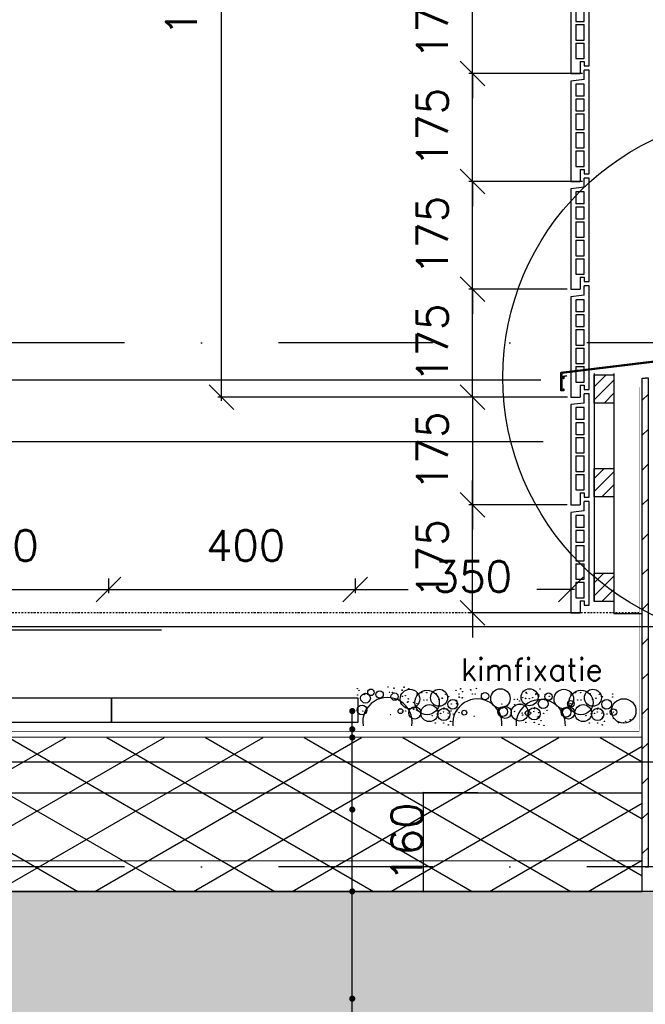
# Model space of a CAD drawing. Extents: x 0 to 297174, y -27731 to 163980.
# Tile 102 of 152: x 178310 to 179325, y 99073 to 100670. Entities that reach past the tile are written whole.
import ezdxf

# ---------------------------------------------------------------- set-up
doc = ezdxf.new("R2010")
doc.units = 0
doc.header["$LTSCALE"] = 5
doc.header["$MEASUREMENT"] = 0
doc.header["$PDMODE"] = 3
doc.header["$PDSIZE"] = 0.1
for name, pattern in [('DASHDOT', [1, 0.5, -0.25, 0, -0.25]), ('DD1', [2.66667, 1.66667, -0.5, 0, -0.5]), ('HIDDEN', [0.375, 0.25, -0.125])]:
    doc.linetypes.add(name, pattern=pattern)
doc.layers.get('0').update_dxf_attribs({"linetype": 'CONTINUOUS'})
doc.layers.get('DEFPOINTS').update_dxf_attribs({"linetype": 'CONTINUOUS'})
for name, color, linetype in [('_DETAILNUMMERS', 4, 'CONTINUOUS'), ('A--01A1_ACEER', 1, 'CONTINUOUS'), ('A--A21--_F-23-', 9, 'CONTINUOUS'), ('A--A23--_F--3-', 9, 'CONTINUOUS'), ('A--A25--_F--3-', 9, 'CONTINUOUS'), ('A--A35--_F-23-', 7, 'CONTINUOUS'), ('A--A42--_F-23-', 9, 'CONTINUOUS'), ('A--L13DC4_VLOEREN', 4, 'HIDDEN'), ('A--L21--', 3, 'CONTINUOUS'), ('A--L21--_F-23-', 4, 'CONTINUOUS'), ('A--L21D1_BUITENWAND', 1, 'CONTINUOUS'), ('A--L21D3_BUITENWAND', 3, 'CONTINUOUS'), ('A--L25--', 7, 'CONTINUOUS'), ('A--L25--_F-23-', 7, 'CONTINUOUS'), ('A--L31--', 2, 'CONTINUOUS'), ('A--L35--_F-23-', 7, 'CONTINUOUS'), ('A--L42--', 7, 'CONTINUOUS'), ('A--L42--_F--3-', 7, 'CONTINUOUS'), ('A--L42--_F-23-', 7, 'CONTINUOUS'), ('A--M$1A-_F123-', 1, 'CONTINUOUS'), ('A--T$1A-_F123_20', 1, 'CONTINUOUS'), ('A--T01A-18_TEKST', 1, 'CONTINUOUS'), ('A--T01A-25_TEKST', 2, 'CONTINUOUS'), ('STRAMIEN', 8, 'DD1'), ('X--LR---_CP', 7, 'CONTINUOUS')]:
    doc.layers.add(name, color=color, linetype=linetype)
doc.styles.add('HIEMSTRA', font='romans.shx')
doc.dimstyles.new('ALFA25', dxfattribs={"dimtxt": 50, "dimasz": 2, "dimexe": 0.3, "dimexo": 0.3, "dimgap": 2, "dimtad": 1, "dimdec": 0, "dimzin": 0, "dimdsep": 46, "dimtxsty": 'HIEMSTRA', "dimblk1": 'OBLIQUE', "dimblk2": 'OBLIQUE', "dimsah": 1, "dimcen": 0.09, "dimdle": 0.3, "dimclrd": 1, "dimclre": 1, "dimclrt": 2, "dimadec": 0, "dimazin": 0, "dimtfac": 0.75, "dimtdec": 4, "dimtix": 1, "dimtmove": 2, "dimatfit": 3, "dimldrblk": 'OBLIQUE', "dimfxl": 0, "dimtvp": 625, "dimtolj": 1, "dimtzin": 0, "dimarcsym": 0})
doc.dimstyles.get("Standard").update_dxf_attribs({"dimscale": 50, "dimtxt": 2.5, "dimasz": 2, "dimexe": 0.3, "dimexo": 0.3, "dimgap": 2, "dimtad": 1, "dimdec": 0, "dimzin": 0, "dimdsep": 46, "dimtxsty": 'HIEMSTRA', "dimblk1": 'OBLIQUE', "dimblk2": 'OBLIQUE', "dimsah": 1, "dimcen": 0.09, "dimdle": 0.3, "dimclrd": 1, "dimclre": 1, "dimclrt": 2, "dimadec": 0, "dimazin": 0, "dimtfac": 1, "dimtdec": 4, "dimtix": 1, "dimtmove": 2, "dimatfit": 3, "dimldrblk": 'OBLIQUE', "dimfxl": 0, "dimtvp": 625, "dimtolj": 1, "dimtzin": 0, "dimarcsym": 0})

# ---------------------------------------------------------------- blocks, each defined once
blk = doc.blocks.new('*U1699')
at = {"layer": 'A--A42--_F-23-', "linetype": 'Continuous'}
h = blk.add_hatch(dxfattribs=at)
h.set_pattern_fill('ALFALINE', color=256, scale=40, style=0)
h.set_pattern_definition([(45, (-179325.31, -99295.862), (-28.284271, 28.284271), [])])
h.paths.add_polyline_path([(0, 0), (-5, 0), (-5, 793), (0, 793), (5, 793), (5, 0)])
at = {"layer": 'A--L42--_F-23-', "color": 2, "linetype": 'Continuous'}
for points in [[(0, 0), (-5, 0), (-5, 793), (0, 793)], [(0, 0), (5, 0), (5, 793), (0, 793)]]:
    blk.add_lwpolyline(points, dxfattribs=at)
blk = doc.blocks.new('ARGE175GR')
at = {"layer": 'A--L21D3_BUITENWAND', "color": 8}
for p, q in [((0, 168), (-8, 168)), ((-8, 153), (-8, 168)), ((0, 0), (0, 168)), ((-8, 153), (-30, 150.5)), ((-30, 150.5), (-30, -12.5)), ((-22, 145.5), (-22, 126)), ((-8, 145.5), (-22, 145.5)), ((-8, 126), (-8, 145.5)), ((-8, 126), (-22, 126)), ((-8, 121), (-22, 121)), ((-22, 121), (-22, 102)), ((-8, 102), (-8, 121)), ((-22, 102), (-8, 102)), ((-22, 97), (-22, 72)), ((-22, 97), (-8, 97)), ((-8, 72), (-8, 97)), ((-22, 72), (-8, 72)), ((-22, 67), (-22, 42)), ((-22, 67), (-8, 67)), ((-8, 42), (-8, 67)), ((-22, 42), (-8, 42)), ((-22, 37), (-22, 12)), ((-22, 37), (-8, 37)), ((-8, 12), (-8, 37)), ((-22, 12), (-8, 12)), ((-15, 7), (-15, -12.5)), ((-15, 7), (-8, 7)), ((-8, 7), (-8, 0)), ((-8, 0), (0, 0)), ((-30, -12.5), (-15, -12.5))]:
    blk.add_line(p, q, dxfattribs=at)
blk = doc.blocks.new('_OBLIQUE')
at = {"color": 0, "linetype": 'ByBlock'}
blk.add_line((-0.5, -0.5), (0.5, 0.5), dxfattribs=at)
blk = doc.blocks.new('*D131')
at = {"layer": 'A--M$1A-_F123-', "color": 1, "lineweight": -2}
for p, q in [((179044.8, 99882.9), (179044.8, 99922.9)), ((179198.3, 99882.9), (179038.8, 99882.9)), ((179044.8, 99707.9), (179044.8, 99882.9)), ((179223.3, 99707.9), (179038.8, 99707.9)), ((179044.8, 99707.9), (179044.8, 99667.9))]:
    blk.add_line(p, q, dxfattribs=at)
at = {"layer": 'DEFPOINTS', "color": 0}
for p in [(179044.8, 99882.9), (179204.3, 99882.9), (179229.3, 99707.9)]:
    blk.add_point(p, dxfattribs=at)
at = {"layer": 'A--M$1A-_F123-', "color": 1, "lineweight": -2, "xscale": 40, "yscale": 40, "zscale": 40}
for p, rotation in [((179044.8, 99882.9), 270), ((179044.8, 99707.9), 90)]:
    blk.add_blockref('_OBLIQUE', p, dxfattribs=dict(at, rotation=rotation))
at = {"layer": 'A--M$1A-_F123-', "color": 2, "insert": (178979.8, 99795.4), "char_height": 50, "attachment_point": 5, "rotation": 90, "style": 'HIEMSTRA'}
blk.add_mtext('\\A1;175', dxfattribs=at)
blk = doc.blocks.new('*D132')
at = {"layer": 'A--M$1A-_F123-', "color": 1, "lineweight": -2}
for p, q in [((179044.8, 100407.9), (179044.8, 100447.9)), ((179223.3, 100407.9), (179038.8, 100407.9)), ((179044.8, 100232.9), (179044.8, 100407.9)), ((179198.3, 100232.9), (179038.8, 100232.9)), ((179044.8, 100232.9), (179044.8, 100192.9))]:
    blk.add_line(p, q, dxfattribs=at)
at = {"layer": 'DEFPOINTS', "color": 0}
for p in [(179044.8, 100407.9), (179229.3, 100407.9), (179204.3, 100232.9)]:
    blk.add_point(p, dxfattribs=at)
at = {"layer": 'A--M$1A-_F123-', "color": 1, "lineweight": -2, "xscale": 40, "yscale": 40, "zscale": 40}
for p, rotation in [((179044.8, 100407.9), 270), ((179044.8, 100232.9), 90)]:
    blk.add_blockref('_OBLIQUE', p, dxfattribs=dict(at, rotation=rotation))
at = {"layer": 'A--M$1A-_F123-', "color": 2, "insert": (178979.8, 100320.4), "char_height": 50, "attachment_point": 5, "rotation": 90, "style": 'HIEMSTRA'}
blk.add_mtext('\\A1;175', dxfattribs=at)
blk = doc.blocks.new('*D133')
at = {"layer": 'A--M$1A-_F123-', "color": 1, "lineweight": -2}
for p, q in [((179044.8, 100582.9), (179044.8, 100622.9)), ((179223.3, 100582.9), (179038.8, 100582.9)), ((179044.8, 100407.9), (179044.8, 100582.9)), ((179223.3, 100407.9), (179038.8, 100407.9)), ((179044.8, 100407.9), (179044.8, 100367.9))]:
    blk.add_line(p, q, dxfattribs=at)
at = {"layer": 'DEFPOINTS', "color": 0}
for p in [(179044.8, 100582.9), (179229.3, 100582.9), (179229.3, 100407.9)]:
    blk.add_point(p, dxfattribs=at)
at = {"layer": 'A--M$1A-_F123-', "color": 1, "lineweight": -2, "xscale": 40, "yscale": 40, "zscale": 40}
for p, rotation in [((179044.8, 100582.9), 270), ((179044.8, 100407.9), 90)]:
    blk.add_blockref('_OBLIQUE', p, dxfattribs=dict(at, rotation=rotation))
at = {"layer": 'A--M$1A-_F123-', "color": 2, "insert": (178979.8, 100495.4), "char_height": 50, "attachment_point": 5, "rotation": 90, "style": 'HIEMSTRA'}
blk.add_mtext('\\A1;175', dxfattribs=at)
blk = doc.blocks.new('*D134')
at = {"layer": 'A--M$1A-_F123-', "color": 1, "lineweight": -2}
for p, q in [((179044.8, 100757.9), (179044.8, 100797.9)), ((179223.3, 100757.9), (179038.8, 100757.9)), ((179044.8, 100582.9), (179044.8, 100757.9)), ((179223.3, 100582.9), (179038.8, 100582.9)), ((179044.8, 100582.9), (179044.8, 100542.9))]:
    blk.add_line(p, q, dxfattribs=at)
at = {"layer": 'DEFPOINTS', "color": 0}
for p in [(179044.8, 100757.9), (179229.3, 100757.9), (179229.3, 100582.9)]:
    blk.add_point(p, dxfattribs=at)
at = {"layer": 'A--M$1A-_F123-', "color": 1, "lineweight": -2, "xscale": 40, "yscale": 40, "zscale": 40}
for p, rotation in [((179044.8, 100757.9), 270), ((179044.8, 100582.9), 90)]:
    blk.add_blockref('_OBLIQUE', p, dxfattribs=dict(at, rotation=rotation))
at = {"layer": 'A--M$1A-_F123-', "color": 2, "insert": (178979.8, 100670.4), "char_height": 50, "attachment_point": 5, "rotation": 90, "style": 'HIEMSTRA'}
blk.add_mtext('\\A1;175', dxfattribs=at)
blk = doc.blocks.new('ARGETON175')
at = {"layer": 'A--L21D3_BUITENWAND'}
for p, q in [((0, 168), (-8, 168)), ((-8, 153), (-8, 168)), ((0, 0), (0, 168)), ((-8, 153), (-30, 150.5)), ((-30, 150.5), (-30, -12.5)), ((-22, 145.5), (-22, 126)), ((-8, 145.5), (-22, 145.5)), ((-8, 126), (-8, 145.5)), ((-8, 126), (-22, 126)), ((-8, 121), (-22, 121)), ((-22, 121), (-22, 102)), ((-8, 102), (-8, 121)), ((-22, 102), (-8, 102)), ((-22, 97), (-22, 72)), ((-22, 97), (-8, 97)), ((-8, 72), (-8, 97)), ((-22, 72), (-8, 72)), ((-22, 67), (-22, 42)), ((-22, 67), (-8, 67)), ((-8, 42), (-8, 67)), ((-22, 42), (-8, 42)), ((-22, 37), (-22, 12)), ((-22, 37), (-8, 37)), ((-8, 12), (-8, 37)), ((-22, 12), (-8, 12)), ((-15, 7), (-15, -12.5)), ((-15, 7), (-8, 7)), ((-8, 7), (-8, 0)), ((-8, 0), (0, 0)), ((-30, -12.5), (-15, -12.5))]:
    blk.add_line(p, q, dxfattribs=at)
blk = doc.blocks.new('*D149')
at = {"layer": 'A--M$1A-_F123-', "color": 1, "lineweight": -2}
for p, q in [((179044.8, 100232.9), (179044.8, 100272.9)), ((179198.3, 100232.9), (179038.8, 100232.9)), ((179044.8, 100057.9), (179044.8, 100232.9)), ((179198.8, 100057.9), (179038.8, 100057.9)), ((179044.8, 100057.9), (179044.8, 100017.9))]:
    blk.add_line(p, q, dxfattribs=at)
at = {"layer": 'DEFPOINTS', "color": 0}
for p in [(179044.8, 100232.9), (179204.3, 100232.9), (179204.8, 100057.9)]:
    blk.add_point(p, dxfattribs=at)
at = {"layer": 'A--M$1A-_F123-', "color": 1, "lineweight": -2, "xscale": 40, "yscale": 40, "zscale": 40}
for p, rotation in [((179044.8, 100232.9), 270), ((179044.8, 100057.9), 90)]:
    blk.add_blockref('_OBLIQUE', p, dxfattribs=dict(at, rotation=rotation))
at = {"layer": 'A--M$1A-_F123-', "color": 2, "insert": (178979.8, 100145.4), "char_height": 50, "attachment_point": 5, "rotation": 90, "style": 'HIEMSTRA'}
blk.add_mtext('\\A1;175', dxfattribs=at)
blk = doc.blocks.new('*D150')
at = {"layer": 'A--M$1A-_F123-', "color": 1, "lineweight": -2}
for p, q in [((178637.5, 100051.9), (178637.5, 101813.9)), ((179131, 101807.9), (178631.5, 101807.9)), ((179131, 100057.9), (178631.5, 100057.9))]:
    blk.add_line(p, q, dxfattribs=at)
at = {"layer": 'DEFPOINTS', "color": 0}
for p in [(178637.5, 101807.9), (179137, 101807.9), (179137, 100057.9)]:
    blk.add_point(p, dxfattribs=at)
at = {"layer": 'A--M$1A-_F123-', "color": 1, "lineweight": -2, "xscale": 40, "yscale": 40, "zscale": 40}
for p, rotation in [((178637.5, 101807.9), 90), ((178637.5, 100057.9), 270)]:
    blk.add_blockref('_OBLIQUE', p, dxfattribs=dict(at, rotation=rotation))
at = {"layer": 'A--M$1A-_F123-', "color": 2, "insert": (178572.5, 100932.9), "char_height": 50, "attachment_point": 5, "rotation": 90, "style": 'HIEMSTRA'}
blk.add_mtext('\\A1;10 stenen a 175', dxfattribs=at)
blk = doc.blocks.new('*D155')
at = {"layer": 'A--M$1A-_F123-', "color": 1, "lineweight": -2}
for p, q in [((179053.6, 99415.6), (178965, 99415.6)), ((178965.3, 99255.6), (178965.3, 99415.9)), ((179060, 99255.9), (178965, 99255.9))]:
    blk.add_line(p, q, dxfattribs=at)
at = {"layer": 'DEFPOINTS', "color": 0}
for p in [(178965.3, 99415.6), (179053.9, 99415.6), (179060.3, 99255.9)]:
    blk.add_point(p, dxfattribs=at)
at = {"layer": 'A--M$1A-_F123-', "color": 1, "lineweight": -2, "xscale": 2, "yscale": 2, "zscale": 2}
for p, rotation in [((178965.3, 99415.6), 90), ((178965.3, 99255.9), 270)]:
    blk.add_blockref('_OBLIQUE', p, dxfattribs=dict(at, rotation=rotation))
at = {"layer": 'A--M$1A-_F123-', "color": 2, "insert": (178938.3, 99335.8), "char_height": 50, "attachment_point": 5, "rotation": 90, "style": 'HIEMSTRA'}
blk.add_mtext('\\A1;160', dxfattribs=at)
blk = doc.blocks.new('HOUT46X32')
at = {"layer": 'A--A25--_F--3-'}
h = blk.add_hatch(dxfattribs=at)
h.set_pattern_fill('ALFALINE', color=256, scale=15, style=0, pattern_type=2)
h.set_pattern_definition([(45, (0, 0), (-10.6066, 10.6066), [])])
h.paths.add_polyline_path([(0, 0), (0, 46), (32, 46), (32, 0)])
at = {"layer": 'A--L25--_F-23-', "color": 2, "linetype": 'Continuous'}
blk.add_lwpolyline([(0, 0), (0, 46), (32, 46), (32, 0)], close=True, dxfattribs=at)
at = {"layer": 'X--LR---_CP'}
for p in [(0, 0), (0, 0), (32, 0)]:
    blk.add_point(p, dxfattribs=at)
blk = doc.blocks.new('*D494')
at = {"layer": 'A--M$1A-_F123-', "color": 1, "lineweight": -2}
for p, q in [((179044.8, 100057.9), (179044.8, 100097.9)), ((179198.8, 100057.9), (179038.8, 100057.9)), ((179044.8, 100057.9), (179044.8, 99882.9)), ((179198.3, 99882.9), (179038.8, 99882.9)), ((179044.8, 99882.9), (179044.8, 99842.9))]:
    blk.add_line(p, q, dxfattribs=at)
at = {"layer": 'DEFPOINTS', "color": 0}
for p in [(179204.8, 100057.9), (179044.8, 99882.9), (179204.3, 99882.9)]:
    blk.add_point(p, dxfattribs=at)
at = {"layer": 'A--M$1A-_F123-', "color": 1, "lineweight": -2, "xscale": 40, "yscale": 40, "zscale": 40}
for p, rotation in [((179044.8, 100057.9), 270), ((179044.8, 99882.9), 90)]:
    blk.add_blockref('_OBLIQUE', p, dxfattribs=dict(at, rotation=rotation))
at = {"layer": 'A--M$1A-_F123-', "color": 2, "insert": (178979.8, 99970.4), "char_height": 50, "attachment_point": 5, "rotation": 90, "style": 'HIEMSTRA'}
blk.add_mtext('\\A1;175', dxfattribs=at)
blk = doc.blocks.new('*D671')
at = {"layer": 'A--M$1A-_F123-', "color": 1, "lineweight": -2}
for p, q in [((178854.3, 99763.5), (178854.3, 99739.7)), ((179204.3, 99763.5), (179204.3, 99739.7)), ((178848.3, 99745.7), (178940.5, 99745.7)), ((179210.3, 99745.7), (179149, 99745.7))]:
    blk.add_line(p, q, dxfattribs=at)
at = {"layer": 'DEFPOINTS', "color": 0}
for p in [(178854.3, 99769.5), (179204.3, 99769.5), (179204.3, 99745.7)]:
    blk.add_point(p, dxfattribs=at)
at = {"layer": 'A--M$1A-_F123-', "color": 1, "lineweight": -2, "xscale": 40, "yscale": 40, "zscale": 40, "rotation": 180}
blk.add_blockref('_OBLIQUE', (178854.3, 99745.7), dxfattribs=at)
at = {"layer": 'A--M$1A-_F123-', "color": 1, "lineweight": -2, "xscale": 40, "yscale": 40, "zscale": 40}
blk.add_blockref('_OBLIQUE', (179204.3, 99745.7), dxfattribs=at)
at = {"layer": 'A--M$1A-_F123-', "color": 2, "insert": (179044.8, 99766.9), "char_height": 50, "attachment_point": 5, "style": 'HIEMSTRA'}
blk.add_mtext('\\A1;350', dxfattribs=at)
blk = doc.blocks.new('*D672')
at = {"layer": 'A--M$1A-_F123-', "color": 1, "lineweight": -2}
for p, q in [((178454.3, 99763.5), (178454.3, 99739.7)), ((178854.3, 99763.5), (178854.3, 99739.7)), ((178448.3, 99745.7), (178860.3, 99745.7))]:
    blk.add_line(p, q, dxfattribs=at)
at = {"layer": 'DEFPOINTS', "color": 0}
for p in [(178454.3, 99769.5), (178854.3, 99769.5), (178854.3, 99745.7)]:
    blk.add_point(p, dxfattribs=at)
at = {"layer": 'A--M$1A-_F123-', "color": 1, "lineweight": -2, "xscale": 40, "yscale": 40, "zscale": 40, "rotation": 180}
blk.add_blockref('_OBLIQUE', (178454.3, 99745.7), dxfattribs=at)
at = {"layer": 'A--M$1A-_F123-', "color": 1, "lineweight": -2, "xscale": 40, "yscale": 40, "zscale": 40}
blk.add_blockref('_OBLIQUE', (178854.3, 99745.7), dxfattribs=at)
at = {"layer": 'A--M$1A-_F123-', "color": 2, "insert": (178676.7, 99817.1), "char_height": 50, "attachment_point": 5, "style": 'HIEMSTRA'}
blk.add_mtext('\\A1;400', dxfattribs=at)
blk = doc.blocks.new('*D673')
at = {"layer": 'A--M$1A-_F123-', "color": 1, "lineweight": -2}
for p, q in [((178054.3, 99763.5), (178054.3, 99739.7)), ((178454.3, 99763.5), (178454.3, 99739.7)), ((178048.3, 99745.7), (178460.3, 99745.7))]:
    blk.add_line(p, q, dxfattribs=at)
at = {"layer": 'DEFPOINTS', "color": 0}
for p in [(178054.3, 99769.5), (178454.3, 99769.5), (178454.3, 99745.7)]:
    blk.add_point(p, dxfattribs=at)
at = {"layer": 'A--M$1A-_F123-', "color": 1, "lineweight": -2, "xscale": 40, "yscale": 40, "zscale": 40, "rotation": 180}
blk.add_blockref('_OBLIQUE', (178054.3, 99745.7), dxfattribs=at)
at = {"layer": 'A--M$1A-_F123-', "color": 1, "lineweight": -2, "xscale": 40, "yscale": 40, "zscale": 40}
blk.add_blockref('_OBLIQUE', (178454.3, 99745.7), dxfattribs=at)
at = {"layer": 'A--M$1A-_F123-', "color": 2, "insert": (178276.7, 99817.1), "char_height": 50, "attachment_point": 5, "style": 'HIEMSTRA'}
blk.add_mtext('\\A1;400', dxfattribs=at)

msp = doc.modelspace()

# ---------------------------------------------------------------- hatches: boundary and pattern name
at = {"layer": 'A--A21--_F-23-'}
h = msp.add_hatch(dxfattribs=at)
h.set_pattern_fill('ALFAISO', color=256, scale=80, angle=270, style=0, pattern_type=2)
h.set_pattern_definition([(330, (42818.254, 3500), (40, 69.282032), []), (30, (42818.254, 3500), (-40, 69.282032), [])])
h.paths.add_polyline_path([(177197.5, 99255.8), (179320.3, 99255.9), (179320.3, 99505.6), (177197.5, 99506.2)])
at = {"layer": 'A--A23--_F--3-'}
h = msp.add_hatch(dxfattribs=at)
h.set_pattern_fill('ALFABET', color=256, scale=50, angle=1, style=0, pattern_type=2)
h.set_pattern_definition([(46, (0, 0), (-215.80194, 208.3975), []), (51, (0, 0), (359.12306, -25.11233), [37.5, -412.5]), (356, (0, 0), (-75.9289, 374.828), [30, -330]), (101.4514, (29.93, -2.1), (283.19445, 349.71546), [31.8701, -350.57106]), (47.1842, (-1.75, 100), (534.9836, -73.4339), [56.25, -618.75]), (97.6356, (42.84, 93.87), (458.7598, 495.1408), [47.8051, -525.8565]), (352.1842, (-1.75, 100), (458.7594, 495.1412), [45, -495]), (22, (48.68, 75.86), (301.9214, -196.07005), [37.5, -412.5]), (327, (48.7, 75.86), (115.3113, 364.643), [30, -330]), (72.4514, (73.84, 59.52), (417.23286, 168.57264), [31.8701, -350.57106]), (38.5, (0, 0), (3.1741, 166.527686), [0, -326, 0, -335, 0, -331.25]), (8.5, (0, 0), (128.07302, 199.47142), [0, -191, 0, -318.5, 0, -126.25]), (328.5, (-111.48, -1.95), (267.067385, -6.617475), [0, -125, 0, -390, 0, -517.5]), (318.5, (-161.48, -2.82), (290.67514, 55.13387), [0, -162.5, 0, -259, 0, -367.5]), (318.5, (-161.48, -2.82), (290.67514, 55.13387), [0, -162.5, 0, -259, 0, -367.5])])
h.paths.add_polyline_path([(193819.4, 95505.9), (177097.5, 95505.9), (177097.5, 99255.9), (193819.4, 99255.9)])
h.paths.add_polyline_path([(185272.6, 99005.8), (193819.4, 99005.9), (193819.4, 95755.9), (185272.6, 95755.9)], flags=16)
h.paths.add_polyline_path([(184972.6, 95795.9), (177399.2, 95795.9), (177399.2, 98855.9), (184972.6, 98855.9)], flags=16)

# ---------------------------------------------------------------- linework, layer by layer
at = {"linetype": 'Continuous'}
for p, q in [((179474.6, 100133), (179188.3, 100097.9)), ((179190.5, 100098.5), (179188.2, 100097.9))]:
    msp.add_line(p, q, dxfattribs=at)
for centre, radius in [((178907.9, 99587.6), 0.331), ((178934, 99587.5), 0.331), ((178858, 99584.9), 0.331), ((178858, 99584.9), 0.331), ((178858.4, 99574.6), 0.331), ((178858.4, 99574.6), 0.331), ((178858.4, 99574.6), 0.331), ((178858.4, 99574.6), 0.331), ((178860.6, 99582.3), 0.331), ((178860.6, 99582.3), 0.331), ((178860.6, 99582.3), 0.331), ((178860.6, 99582.3), 0.331), ((178871.2, 99569.4), 7.91), ((178870.1, 99575.2), 0.331), ((178880.1, 99578.9), 5.32), ((178894.2, 99575.4), 5.94), ((178899.2, 99579), 0.331), ((178910.2, 99578.8), 0.331), ((178918.5, 99571.9), 5.94), ((178914.9, 99578.8), 0.331), ((178917.3, 99585.3), 0.331), ((178917.5, 99585.8), 0.331), ((178943.4, 99568), 15.8), ((178930.5, 99582.5), 0.331), ((178930.8, 99582.4), 0.331), ((178931, 99572.6), 0.331), ((178931.3, 99572.4), 0.331), ((178933.7, 99587.1), 0.331), ((178936, 99573.6), 0.331), ((178941.3, 99584.7), 0.331), ((178971.2, 99562.4), 19.8), ((178954.6, 99576.1), 0.331), ((178962.4, 99578.3), 0.331), ((178962.6, 99578.4), 0.331), ((178962.7, 99578.4), 0.331), ((178970.6, 99578.3), 0.331), ((178970.8, 99578.3), 0.331), ((178990.6, 99570.1), 13.8), ((178985.9, 99576.5), 0.331), ((179001.2, 99575.6), 0.331), ((179006.2, 99571.8), 0.331), ((179006.2, 99571.8), 0.331), ((179018.1, 99582.2), 0.331), ((179022.9, 99576.2), 0.331), ((179022.9, 99571.5), 0.331), ((179025.5, 99585), 0.331), ((179025.7, 99584.5), 0.331), ((179028.7, 99579.8), 0.331), ((179029, 99580), 0.331), ((179041.9, 99583.3), 0.331), ((179042.2, 99582.8), 0.331), ((179044.5, 99576.3), 0.331), ((179049.2, 99576.3), 0.331), ((179051.6, 99585.1), 0.331), ((179065.2, 99572.8), 5.94), ((179060.3, 99576.5), 0.331), ((179090.2, 99568.9), 15.8), ((179137.4, 99571), 13.8), ((179131.6, 99578.9), 0.331), ((179131.9, 99579.1), 0.331), ((179132.6, 99577.5), 0.331), ((179144.8, 99582.3), 0.331), ((179145.1, 99581.8), 0.331), ((179147.4, 99575.4), 0.331), ((179147.9, 99576.6), 0.331), ((179152.1, 99575.4), 0.331), ((179152.9, 99572.8), 0.331), ((179152.9, 99572.8), 0.331), ((179154.5, 99584.2), 0.331), ((179168.1, 99571.9), 5.94), ((179163.2, 99575.5), 0.331), ((179169.6, 99572.5), 0.331), ((179193.1, 99568), 15.8), ((179220.9, 99562.4), 19.8), ((179204.2, 99576.1), 0.331), ((179212, 99578.3), 0.331), ((179212.2, 99578.4), 0.331), ((179212.4, 99578.4), 0.331), ((179220.3, 99578.3), 0.331), ((179220.4, 99578.3), 0.331), ((179240.3, 99570.1), 13.8), ((179235.5, 99576.5), 0.331), ((179250.8, 99575.6), 0.331), ((179255.8, 99571.8), 0.331), ((179255.8, 99571.8), 0.331), ((179272.5, 99576.2), 0.331), ((179272.5, 99571.5), 0.331), ((178865.7, 99550.1), 7.91), ((178939.6, 99562.7), 0.331), ((178940.2, 99563.6), 0.331), ((178940.7, 99568.3), 0.331), ((178949, 99562.4), 0.331), ((178952.1, 99557.7), 0.331), ((178952.1, 99557.7), 0.331), ((178952.1, 99557.7), 0.331), ((178952.1, 99557.7), 0.331), ((178954.7, 99560.3), 0.331), ((178954.7, 99560.3), 0.331), ((178974.9, 99545.1), 13.8), ((178965.9, 99566.6), 0.331), ((178971.2, 99566.6), 0.331), ((178990.4, 99567.7), 0.331), ((178992.5, 99556.7), 0.331), ((178992.5, 99556.7), 0.331), ((178995.6, 99569.4), 0.331), ((178995.9, 99569.2), 0.331), ((179012.9, 99559.6), 7.92), ((179010.5, 99559.9), 0.331), ((179018.7, 99565.8), 0.331), ((179019.3, 99561.1), 0.331), ((179019.9, 99560.1), 0.331), ((179023.4, 99571), 0.331), ((179028.1, 99569.9), 0.331), ((179028.4, 99570.1), 0.331), ((179093.8, 99547.5), 7.91), ((179097.9, 99546.4), 9.89), ((179092.5, 99560.1), 0.331), ((179121.6, 99546.1), 13.8), ((179112.7, 99567.5), 0.331), ((179113.4, 99558.9), 0.331), ((179117.9, 99567.5), 0.331), ((179121.6, 99564.8), 0.331), ((179122.2, 99560.1), 0.331), ((179122.8, 99559.2), 0.331), ((179126.3, 99570.1), 0.331), ((179131, 99568.9), 0.331), ((179131.3, 99569.1), 0.331), ((179137.1, 99568.6), 0.331), ((179139.2, 99557.7), 0.331), ((179139.2, 99557.7), 0.331), ((179142.3, 99570.4), 0.331), ((179142.6, 99570.1), 0.331), ((179159.6, 99560.5), 7.92), ((179204.3, 99560.3), 5.32), ((179201.7, 99557.7), 0.331), ((179201.7, 99557.7), 0.331), ((179201.7, 99557.7), 0.331), ((179201.7, 99557.7), 0.331), ((179204.3, 99560.3), 0.331), ((179204.3, 99560.3), 0.331), ((179224.5, 99545.1), 13.8), ((179215.6, 99566.6), 0.331), ((179220.8, 99566.6), 0.331), ((179240, 99567.7), 0.331), ((179242.1, 99556.7), 0.331), ((179242.1, 99556.7), 0.331), ((179245.2, 99569.4), 0.331), ((179245.5, 99569.2), 0.331), ((179262.5, 99559.6), 7.92), ((179290.3, 99548.7), 19.8), ((178866.9, 99548.8), 0.331), ((178911.8, 99542.5), 0.331), ((178928, 99548.4), 3.96), ((178931.8, 99547.9), 0.331), ((178936.6, 99548.6), 0.331), ((178951.2, 99545.5), 9.89), ((178942.6, 99550.6), 0.331), ((178949.6, 99551.3), 0.331), ((178954.3, 99550), 0.331), ((178954.3, 99550), 0.331), ((178954.3, 99550), 0.331), ((178954.3, 99550), 0.331), ((178959.8, 99541), 0.331), ((178979.4, 99540.9), 0.331), ((178987.6, 99539.8), 0.331), ((178988.1, 99544.5), 0.331), ((178998.2, 99543.1), 9.89), ((178989.5, 99548), 0.331), ((178993.2, 99544.6), 0.331), ((178997.8, 99546.8), 0.331), ((178998.2, 99551.6), 0.331), ((178998.6, 99553.4), 0.331), ((179003.3, 99551.7), 0.331), ((179005.3, 99545.1), 0.331), ((179009.9, 99548.7), 0.331), ((179010.4, 99551.9), 0.331), ((179010.5, 99551.9), 0.331), ((179013.5, 99543.9), 0.331), ((179019.1, 99548.8), 0.331), ((179022.8, 99546), 0.331), ((179027.6, 99545.4), 0.331), ((179031.5, 99545.9), 3.96), ((179047.6, 99540), 0.331), ((179089.3, 99551.6), 0.331), ((179106.6, 99541.9), 0.331), ((179112.8, 99547.8), 0.331), ((179125.7, 99545.1), 0.331), ((179126.1, 99541.9), 0.331), ((179130.5, 99544.4), 0.331), ((179134.4, 99545), 3.96), ((179134.3, 99540.7), 0.331), ((179134.8, 99545.4), 0.331), ((179145, 99544.1), 9.89), ((179136.3, 99549), 0.331), ((179139.9, 99545.5), 0.331), ((179144.5, 99547.8), 0.331), ((179145, 99552.5), 0.331), ((179145.4, 99554.3), 0.331), ((179150.1, 99552.6), 0.331), ((179152, 99546), 0.331), ((179152.9, 99540), 0.331), ((179157.2, 99552.9), 0.331), ((179157.3, 99552.8), 0.331), ((179160.2, 99544.9), 0.331), ((179165.8, 99549.7), 0.331), ((179196.7, 99546.6), 7.91), ((179200.8, 99545.5), 9.89), ((179192.2, 99550.6), 0.331), ((179203.9, 99550), 0.331), ((179203.9, 99550), 0.331), ((179203.9, 99550), 0.331), ((179203.9, 99550), 0.331), ((179209.5, 99541), 0.331), ((179229, 99540.9), 0.331), ((179237.2, 99539.8), 0.331), ((179237.7, 99544.5), 0.331), ((179247.9, 99543.1), 9.89), ((179239.2, 99548), 0.331), ((179242.8, 99544.6), 0.331), ((179247.4, 99546.8), 0.331), ((179247.9, 99551.6), 0.331), ((179248.3, 99553.4), 0.331), ((179253, 99551.7), 0.331), ((179254.9, 99545.1), 0.331), ((179260.1, 99551.9), 0.331), ((179260.2, 99551.9), 0.331), ((179263.1, 99543.9), 0.331), ((179268.7, 99548.8), 0.331), ((179273.8, 99546.7), 5.32), ((179271.2, 99544.1), 0.331), ((179271.2, 99544.1), 0.331), ((179271.2, 99544.1), 0.331), ((179271.2, 99544.1), 0.331), ((179273.8, 99546.7), 0.331), ((179273.8, 99546.7), 0.331), ((178946.6, 99534.2), 0.331), ((178946.6, 99534.2), 0.331), ((178946.6, 99534.2), 0.331), ((178946.6, 99534.2), 0.331), ((178984.7, 99529), 0.331), ((178998.2, 99529), 0.331), ((179005.8, 99526.1), 0.331), ((179006.2, 99539), 0.331), ((179009.1, 99532), 0.331), ((179009.4, 99531.9), 0.331), ((179012.8, 99531.7), 0.331), ((179012.8, 99531.7), 0.331), ((179012.8, 99531.7), 0.331), ((179012.8, 99531.7), 0.331), ((179115.7, 99530.7), 0.331), ((179115.7, 99530.7), 0.331), ((179115.7, 99530.7), 0.331), ((179115.7, 99530.7), 0.331), ((179131.4, 99530), 0.331), ((179145, 99530), 0.331), ((179150.5, 99539), 0.331), ((179152.6, 99527), 0.331), ((179155.9, 99533), 0.331), ((179156.1, 99532.9), 0.331), ((179160.8, 99525.3), 0.331), ((179234.3, 99529), 0.331), ((179247.8, 99529), 0.331), ((179255.5, 99526.1), 0.331), ((179255.8, 99539), 0.331), ((179258.8, 99532), 0.331), ((179259, 99531.9), 0.331), ((179273.4, 99536.4), 0.331), ((179273.4, 99536.4), 0.331), ((179273.4, 99536.4), 0.331), ((179273.4, 99536.4), 0.331), ((179281.5, 99529.7), 0.331), ((179281.7, 99529.7), 0.331), ((179281.9, 99529.8), 0.331), ((179289.7, 99529.7), 0.331), ((179289.9, 99529.7), 0.331), ((179293.4, 99531.7), 0.331), ((179300.7, 99534.5), 0.331), ((179301, 99534), 0.331)]:
    msp.add_circle(centre, radius)
for centre, start, end in [((178906.8, 99530.6), 351.5931, 188.4069), ((179052.7, 99528.1), 354.8736, 185.1264), ((179155.6, 99527.1), 356.2296, 183.7704)]:
    msp.add_arc(centre, 40, start, end)
at = {"layer": '_DETAILNUMMERS'}
msp.add_circle((179521.6, 100089.9), 427.3, dxfattribs=at)
at = {"layer": 'A--01A1_ACEER', "linetype": 'Continuous'}
msp.add_line((173782.9, 99685.9), (180430.5, 99685.9), dxfattribs=at)
at = {"layer": 'A--01A1_ACEER', "ltscale": 10}
msp.add_line((162632.5, 99465.9), (204168.1, 99465.9), dxfattribs=at)
at = {"layer": 'A--A35--_F-23-', "color": 7}
for points in [[(179189.8, 100096.4), (179474.6, 100133), (179188.3, 100097.9)], [(179189.8, 100096.4), (179474.6, 100131), (179474.6, 100133)], [(179188.3, 100097.9), (179188.3, 100067.9), (179189.8, 100069.9)], [(179188.3, 100097.9), (179189.8, 100069.9), (179189.8, 100096.4)], [(179189.8, 100089.9), (179191.8, 100089.9), (179189.8, 100091.3)], [(179188.3, 100067.9), (179193.3, 100068.4), (179191.8, 100069.9)], [(179188.3, 100067.9), (179191.8, 100069.9), (179189.8, 100069.9)], [(179188.3, 100067.9), (179189.8, 100067.9), (179193.3, 100068.4)], [(179193.3, 100068.4), (179193.3, 100071.4), (179191.8, 100071.4)], [(179193.3, 100068.4), (179191.8, 100071.4), (179191.8, 100069.9)]]:
    msp.add_solid(points, dxfattribs=at)
at = {"layer": 'A--L13DC4_VLOEREN', "const_width": 1}
msp.add_lwpolyline([(177202.6, 99672.7), (177202.6, 99515.6), (179315.3, 99515.6), (179315.3, 100073.6)], dxfattribs=at)
at = {"layer": 'A--L21--'}
for p, q in [((177197.5, 99416.2), (179320.3, 99415.6)), ((177197.5, 99306.2), (179320.3, 99305.6))]:
    msp.add_line(p, q, dxfattribs=at)
msp.add_lwpolyline([(177197.5, 99255.8), (179320.3, 99255.9), (179320.3, 99505.6), (177197.5, 99506.2)], close=True, dxfattribs=at)
at = {"layer": 'A--L21--_F-23-', "linetype": 'Continuous'}
msp.add_line((193819.4, 99255.9), (177097.5, 99255.9), dxfattribs=at)
at = {"layer": 'A--L21D1_BUITENWAND'}
for p, q in [((176832.6, 100085.9), (179104.3, 100085.9)), ((176832.6, 100085.9), (179155.9, 100085.9)), ((177251.8, 99985.9), (179159.4, 99985.9)), ((177342.6, 99985.9), (179104.3, 99985.9))]:
    msp.add_line(p, q, dxfattribs=at)
at = {"layer": 'A--L31--'}
for p, q in [((179242.3, 100096.4), (179242.3, 99726.2)), ((179274.3, 100096.4), (179274.3, 99706.8)), ((179274.3, 99706.8), (179320.3, 99706.8))]:
    msp.add_line(p, q, dxfattribs=at)
at = {"layer": 'A--L35--_F-23-', "color": 2, "linetype": 'Continuous'}
msp.add_lwpolyline([(179474.6, 100131), (179189.8, 100096.4), (179189.8, 100091.3), (179196.9, 100093.1), (179197.3, 100091.9), (179193.3, 100090.9), (179193.3, 100087.4), (179191.8, 100087.4), (179191.8, 100089.9), (179189.8, 100089.9), (179189.8, 100069.9), (179191.8, 100069.9), (179191.8, 100071.4), (179193.3, 100071.4), (179193.3, 100068.4), (179189.8, 100067.9), (179188.3, 100067.9), (179188.3, 100097.9), (179474.6, 100133)], dxfattribs=at)
at = {"layer": 'A--L42--_F--3-'}
for points in [[(178058.9, 99570.2), (178458.9, 99570.2), (178458.9, 99530.2), (178058.9, 99530.2)], [(178458.9, 99570.2), (178858.9, 99570.2), (178858.9, 99530.2), (178458.9, 99530.2)]]:
    msp.add_lwpolyline(points, close=True, dxfattribs=at)
at = {"layer": 'A--T$1A-_F123_20', "const_width": 4.75}
for points in [[(178852.4, 99548.5, 1), (178847.2, 99548.5, 1)], [(178852.4, 99518.9, 1), (178847.2, 99518.9, 1)], [(178852.4, 99505.6, 1), (178847.2, 99505.6, 1)], [(178852.4, 99388.6, 1), (178847.2, 99388.6, 1)], [(178852.4, 99255.9, 1), (178847.2, 99255.9, 1)], [(178852.4, 99081.8, 1), (178847.2, 99081.8, 1)]]:
    msp.add_lwpolyline(points, format="xyb", close=True, dxfattribs=at)
at = {"layer": 'A--T01A-25_TEKST'}
for p, q in [((176835, 99680.4), (178540, 99680.4)), ((178849.8, 98290.9), (178849.8, 99548.5))]:
    msp.add_line(p, q, dxfattribs=at)
at = {"layer": 'STRAMIEN', "linetype": 'DASHDOT', "ltscale": 100}
for p, q in [((185481.6, 100145.9), (174847.6, 100145.9)), ((185481.6, 99295.9), (174347.3, 99295.9))]:
    msp.add_line(p, q, dxfattribs=at)
at = {"layer": 'STRAMIEN', "linetype": 'DASHDOT'}
msp.add_line((179315.3, 99707.9), (174847.6, 99707.9), dxfattribs=at)

# ---------------------------------------------------------------- block references
for name, p in [('ARGE175GR', (179234.3, 100595.4)), ('ARGE175GR', (179234.3, 100420.4)), ('ARGE175GR', (179234.3, 100245.4)), ('ARGE175GR', (179234.3, 100070.4)), ('ARGETON175', (179234.3, 99895.4)), ('ARGETON175', (179234.3, 99720.4))]:
    msp.add_blockref(name, p)
at = {"layer": 'A--L25--'}
for p in [(179242.3, 100048.2), (179242.3, 99896.2), (179242.3, 99726.2)]:
    msp.add_blockref('HOUT46X32', p, dxfattribs=at)
at = {"layer": 'A--L42--'}
msp.add_blockref('*U1699', (179325.3, 99295.9), dxfattribs=at)

# ---------------------------------------------------------------- texts
at = {"layer": 'A--T01A-18_TEKST', "style": 'HIEMSTRA'}
msp.add_text('kimfixatie', height=36, dxfattribs=at).set_placement((179026.1, 99597.8))

# ---------------------------------------------------------------- dimensions: what is measured, and where the dimension line sits
at = {"layer": 'A--M$1A-_F123-'}
dim = msp.add_linear_dim(base=(178637.5, 101807.9), p1=(179137, 100057.9), p2=(179137, 101807.9), angle=270, text='10 stenen a 175', dimstyle='Standard', override={"dimscale": 20}, dxfattribs=at)
dim.commit()
dim.dimension.update_dxf_attribs({"geometry": '*D150', "text_midpoint": (178572.5, 100932.9)})
for base, p1, p2, picture, middle in [((179044.8, 100757.9), (179229.3, 100582.9), (179229.3, 100757.9), '*D134', (178979.8, 100670.4)), ((179044.8, 100582.9), (179229.3, 100407.9), (179229.3, 100582.9), '*D133', (178979.8, 100495.4)), ((179044.8, 100407.9), (179204.3, 100232.9), (179229.3, 100407.9), '*D132', (178979.8, 100320.4)), ((179044.8, 100232.9), (179204.8, 100057.9), (179204.3, 100232.9), '*D149', (178979.8, 100145.4)), ((179044.8, 99882.9), (179204.8, 100057.9), (179204.3, 99882.9), '*D494', (178979.8, 99970.4)), ((179044.8, 99882.9), (179229.3, 99707.9), (179204.3, 99882.9), '*D131', (178979.8, 99795.4))]:
    dim = msp.add_linear_dim(base=base, p1=p1, p2=p2, angle=270, dimstyle='Standard', override={"dimscale": 20}, dxfattribs=at)
    dim.commit()
    dim.dimension.update_dxf_attribs({"geometry": picture, "text_midpoint": middle})
for base, p1, p2, picture, middle in [((178454.3, 99745.7), (178054.3, 99769.5), (178454.3, 99769.5), '*D673', (178276.7, 99817.1)), ((178854.3, 99745.7), (178454.3, 99769.5), (178854.3, 99769.5), '*D672', (178676.7, 99817.1)), ((179204.3, 99745.7), (178854.3, 99769.5), (179204.3, 99769.5), '*D671', (179044.8, 99766.9))]:
    dim = msp.add_linear_dim(base=base, p1=p1, p2=p2, dimstyle='Standard', override={"dimscale": 20}, dxfattribs=at)
    dim.commit()
    dim.dimension.update_dxf_attribs({"geometry": picture, "text_midpoint": middle, "dimtype": 160})
dim = msp.add_linear_dim(base=(178965.3, 99415.6), p1=(179060.3, 99255.9), p2=(179053.9, 99415.6), angle=90, dimstyle='ALFA25', dxfattribs=at)
dim.commit()
dim.dimension.update_dxf_attribs({"geometry": '*D155', "text_midpoint": (178938.3, 99335.8)})

doc.saveas('drawing.dxf')
